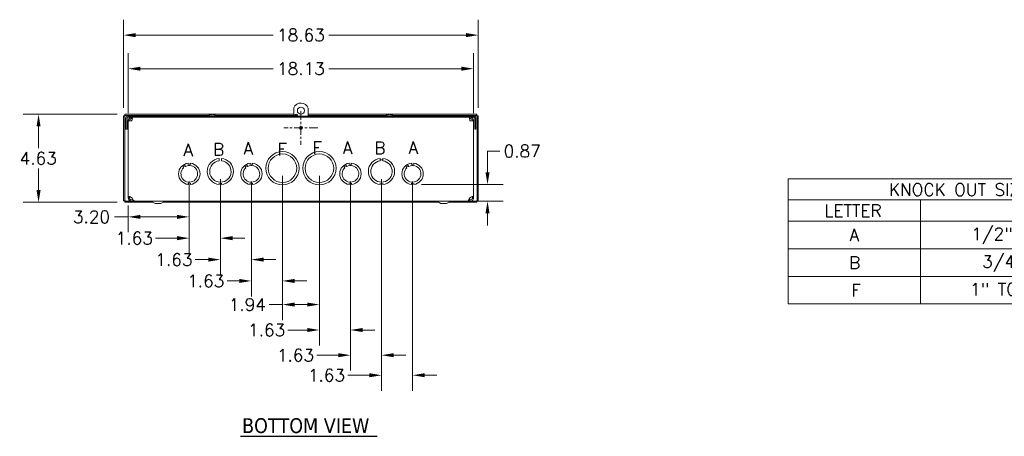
# Model space of a CAD drawing. Header units: inches. Extents: x 6 to 107, y 4 to 69.
# Tile 1 of 13: x 8 to 60, y 6 to 28. Entities that reach past the tile are written whole.
import ezdxf

# ---------------------------------------------------------------- set-up
doc = ezdxf.new("R2010")
doc.units = ezdxf.units.IN
doc.header["$LTSCALE"] = 6.5
doc.header["$MEASUREMENT"] = 0
doc.linetypes.add('CHAIN', pattern=[0.7087, 0.4724, -0.0591, 0.1181, -0.0591])
for name, color, linetype, lineweight in [('Center Mark (ANSI)', 7, 'Continuous', 5), ('Dimension (ANSI)', 7, 'Continuous', 5), ('Symbol (ANSI)', 7, 'Continuous', 5), ('Visible (ANSI)', 7, 'Continuous', 5)]:
    doc.layers.add(name, color=color, linetype=linetype, lineweight=lineweight)
doc.styles.add('Note Text (ANSI)', font='RomanS.shx')
doc.styles.add('ROMANS', font='romans.shx')
doc.styles.add('Text Style168', font='tahoma.ttf')
doc.dimstyles.new('Default (ANSI)', dxfattribs={"dimscale": 6.5, "dimtxt": 0.1, "dimasz": 0.098425, "dimexe": 0.125, "dimexo": 0.0625, "dimgap": 0.031496, "dimtad": 0, "dimtih": 1, "dimtoh": 1, "dimrnd": 1e-08, "dimzin": 0, "dimdsep": 46, "dimtxsty": 'ROMANS', "dimcen": 0.09, "dimdle": 0.393701, "dimclrd": 256, "dimclre": 256, "dimclrt": 256, "dimadec": 0, "dimazin": 0, "dimtfac": 1, "dimtofl": 0, "dimtmove": 0, "dimatfit": 3, "dimfxl": 1, "dimtolj": 1, "dimtzin": 0, "dimlwd": -1, "dimlwe": -1, "dimarcsym": 0})

# ---------------------------------------------------------------- blocks, each defined once
blk = doc.blocks.new('*D12')
at = {"layer": 'Defpoints', "color": 0, "transparency": 16777216}
for p in [(32.36, 26.801), (13.735, 22.567), (32.36, 22.567)]:
    blk.add_point(p, dxfattribs=at)
at = {"layer": 'Dimension (ANSI)', "transparency": 16777216}
for p, q in [((13.735, 22.973), (13.735, 27.613)), ((32.36, 22.973), (32.36, 27.613)), ((14.375, 26.801), (21.59, 26.801)), ((31.721, 26.801), (24.506, 26.801))]:
    blk.add_line(p, q, dxfattribs=at)
for points in [[(14.375, 26.907), (14.375, 26.694), (13.735, 26.801)], [(31.721, 26.907), (31.721, 26.694), (32.36, 26.801)]]:
    blk.add_solid(points, dxfattribs=at)
at = {"layer": 'Dimension (ANSI)', "transparency": 16777216, "insert": (21.794, 27.126), "char_height": 0.65, "attachment_point": 1, "style": 'ROMANS'}
blk.add_mtext('\\A1;18.63', dxfattribs=at)
blk = doc.blocks.new('*D13')
at = {"layer": 'Defpoints', "color": 0, "transparency": 16777216}
for p in [(13.808, 22.64), (9.273, 18.015), (13.808, 18.015)]:
    blk.add_point(p, dxfattribs=at)
at = {"layer": 'Dimension (ANSI)', "transparency": 16777216}
for p, q in [((13.402, 22.64), (8.461, 22.64)), ((9.273, 22), (9.273, 20.857)), ((9.273, 18.654), (9.273, 19.797)), ((13.402, 18.015), (8.461, 18.015))]:
    blk.add_line(p, q, dxfattribs=at)
for points in [[(9.167, 22), (9.38, 22), (9.273, 22.64)], [(9.167, 18.654), (9.38, 18.654), (9.273, 18.015)]]:
    blk.add_solid(points, dxfattribs=at)
at = {"layer": 'Dimension (ANSI)', "transparency": 16777216, "insert": (8.283, 20.652), "char_height": 0.65, "attachment_point": 1, "style": 'ROMANS'}
blk.add_mtext('\\A1;4.63', dxfattribs=at)
blk = doc.blocks.new('*D14')
at = {"layer": 'Defpoints', "color": 0, "transparency": 16777216}
for p in [(32.11, 25.036), (13.985, 22.295), (32.11, 22.295)]:
    blk.add_point(p, dxfattribs=at)
at = {"layer": 'Dimension (ANSI)', "transparency": 16777216}
for p, q in [((13.985, 22.701), (13.985, 25.848)), ((32.11, 22.701), (32.11, 25.848)), ((14.625, 25.036), (21.59, 25.036)), ((31.471, 25.036), (24.506, 25.036))]:
    blk.add_line(p, q, dxfattribs=at)
for points in [[(14.625, 25.142), (14.625, 24.929), (13.985, 25.036)], [(31.471, 25.142), (31.471, 24.929), (32.11, 25.036)]]:
    blk.add_solid(points, dxfattribs=at)
at = {"layer": 'Dimension (ANSI)', "transparency": 16777216, "insert": (21.794, 25.361), "char_height": 0.65, "attachment_point": 1, "style": 'ROMANS'}
blk.add_mtext('\\A1;18.13', dxfattribs=at)
blk = doc.blocks.new('Table1')
at = {"layer": 'Symbol (ANSI)'}
for p, q in [((7.4812, 2.96), (10.4429, 2.96)), ((7.4812, 2.96), (7.4812, 2.7899)), ((10.4429, 2.96), (10.4429, 2.7899)), ((7.4812, 2.7899), (10.4429, 2.7899)), ((7.4812, 2.7899), (7.4812, 2.6199)), ((8.5496, 2.7899), (8.5496, 2.6199)), ((10.4429, 2.7899), (10.4429, 2.6199)), ((7.4812, 2.6199), (10.4429, 2.6199)), ((7.4812, 2.6199), (7.4812, 1.9489)), ((8.5496, 2.6199), (8.5496, 1.9489)), ((10.4429, 2.6199), (10.4429, 1.9489)), ((7.4812, 2.3962), (10.4429, 2.3962)), ((7.4812, 2.1726), (10.4429, 2.1726)), ((7.4812, 1.9489), (10.4429, 1.9489))]:
    blk.add_line(p, q, dxfattribs=at)
at = {"layer": 'Symbol (ANSI)', "char_height": 0.1, "attachment_point": 7, "style": 'Note Text (ANSI)'}
for s, insert in [('KNOCK OUT SIZE', (8.295, 2.824)), ('LETTER', (7.7734, 2.6539)), ('SIZES', (9.303, 2.6539)), ('A', (7.9764, 2.4574)), ('1/2" TO 3/4"', (8.9605, 2.4322)), ('B', (7.9739, 2.2334)), ('3/4" TO 1"', (9.0478, 2.2085)), ('F', (7.9906, 2.0102)), ('1" TO 1-1/4"', (8.951, 1.9848))]:
    blk.add_mtext(s, dxfattribs=dict(at, insert=insert))
blk = doc.blocks.new('*D19')
at = {"layer": 'Defpoints', "color": 0, "transparency": 16777216}
for p in [(17.188, 19.51), (18.818, 19.634), (17.188, 16.128)]:
    blk.add_point(p, dxfattribs=at)
at = {"layer": 'Dimension (ANSI)', "transparency": 16777216}
for p, q in [((18.818, 19.228), (18.818, 15.316)), ((17.188, 19.103), (17.188, 15.316)), ((16.548, 16.128), (15.417, 16.128)), ((19.458, 16.128), (20.097, 16.128))]:
    blk.add_line(p, q, dxfattribs=at)
for points in [[(16.548, 16.235), (16.548, 16.022), (17.188, 16.128)], [(19.458, 16.235), (19.458, 16.022), (18.818, 16.128)]]:
    blk.add_solid(points, dxfattribs=at)
at = {"layer": 'Dimension (ANSI)', "transparency": 16777216, "insert": (13.325, 16.453), "char_height": 0.65, "attachment_point": 1, "style": 'ROMANS'}
blk.add_mtext('\\A1;1.63', dxfattribs=at)
blk = doc.blocks.new('*D20')
at = {"layer": 'Defpoints', "color": 0, "transparency": 16777216}
for p in [(18.818, 19.634), (20.448, 19.51), (18.818, 15.001)]:
    blk.add_point(p, dxfattribs=at)
at = {"layer": 'Dimension (ANSI)', "transparency": 16777216}
for p, q in [((18.818, 19.228), (18.818, 14.189)), ((20.448, 19.103), (20.448, 14.189)), ((18.178, 15.001), (17.5, 15.001)), ((21.088, 15.001), (21.727, 15.001))]:
    blk.add_line(p, q, dxfattribs=at)
for points in [[(18.178, 15.108), (18.178, 14.894), (18.818, 15.001)], [(21.088, 15.108), (21.088, 14.894), (20.448, 15.001)]]:
    blk.add_solid(points, dxfattribs=at)
at = {"layer": 'Dimension (ANSI)', "transparency": 16777216, "insert": (15.407, 15.326), "char_height": 0.65, "attachment_point": 1, "style": 'ROMANS'}
blk.add_mtext('\\A1;1.63', dxfattribs=at)
blk = doc.blocks.new('*D21')
at = {"layer": 'Defpoints', "color": 0, "transparency": 16777216}
for p in [(22.078, 19.804), (20.448, 19.51), (20.448, 13.88)]:
    blk.add_point(p, dxfattribs=at)
at = {"layer": 'Dimension (ANSI)', "transparency": 16777216}
for p, q in [((22.078, 19.397), (22.078, 13.067)), ((20.448, 19.103), (20.448, 13.067)), ((19.808, 13.88), (19.168, 13.88)), ((22.718, 13.88), (23.357, 13.88))]:
    blk.add_line(p, q, dxfattribs=at)
for points in [[(19.808, 13.986), (19.808, 13.773), (20.448, 13.88)], [(22.718, 13.986), (22.718, 13.773), (22.078, 13.88)]]:
    blk.add_solid(points, dxfattribs=at)
at = {"layer": 'Dimension (ANSI)', "transparency": 16777216, "insert": (17.076, 14.205), "char_height": 0.65, "attachment_point": 1, "style": 'ROMANS'}
blk.add_mtext('\\A1;1.63', dxfattribs=at)
blk = doc.blocks.new('*D22')
at = {"layer": 'Defpoints', "color": 0, "transparency": 16777216}
for p in [(28.97, 18.951), (32.844, 18.951), (31.777, 18.077)]:
    blk.add_point(p, dxfattribs=at)
at = {"layer": 'Dimension (ANSI)', "transparency": 16777216}
for p, q in [((32.844, 19.59), (32.844, 20.704)), ((32.844, 20.704), (33.484, 20.704)), ((29.377, 18.951), (33.657, 18.951)), ((32.184, 18.077), (33.657, 18.077)), ((32.844, 17.437), (32.844, 16.797))]:
    blk.add_line(p, q, dxfattribs=at)
for points in [[(32.737, 19.59), (32.951, 19.59), (32.844, 18.951)], [(32.737, 17.437), (32.951, 17.437), (32.844, 18.077)]]:
    blk.add_solid(points, dxfattribs=at)
at = {"layer": 'Dimension (ANSI)', "transparency": 16777216, "insert": (33.689, 21.029), "char_height": 0.65, "attachment_point": 1, "style": 'ROMANS'}
blk.add_mtext('\\A1;0.87', dxfattribs=at)
blk = doc.blocks.new('*D24')
at = {"layer": 'Defpoints', "color": 0, "transparency": 16777216}
for p in [(22.078, 19.804), (24.018, 19.804), (24.018, 12.638)]:
    blk.add_point(p, dxfattribs=at)
at = {"layer": 'Dimension (ANSI)', "transparency": 16777216}
for p, q in [((22.078, 19.397), (22.078, 11.826)), ((24.018, 19.397), (24.018, 11.826)), ((22.078, 12.638), (21.386, 12.638)), ((23.378, 12.638), (22.718, 12.638))]:
    blk.add_line(p, q, dxfattribs=at)
for points in [[(22.718, 12.745), (22.718, 12.532), (22.078, 12.638)], [(23.378, 12.745), (23.378, 12.532), (24.018, 12.638)]]:
    blk.add_solid(points, dxfattribs=at)
at = {"layer": 'Dimension (ANSI)', "transparency": 16777216, "insert": (19.262, 12.963), "char_height": 0.65, "attachment_point": 1, "style": 'ROMANS'}
blk.add_mtext('\\A1;1.94', dxfattribs=at)
blk = doc.blocks.new('*D25')
at = {"layer": 'Defpoints', "color": 0, "transparency": 16777216}
for p in [(24.018, 19.804), (25.648, 19.51), (25.648, 11.301)]:
    blk.add_point(p, dxfattribs=at)
at = {"layer": 'Dimension (ANSI)', "transparency": 16777216}
for p, q in [((24.018, 19.397), (24.018, 10.488)), ((25.648, 19.103), (25.648, 10.488)), ((23.378, 11.301), (22.367, 11.301)), ((26.288, 11.301), (26.927, 11.301))]:
    blk.add_line(p, q, dxfattribs=at)
for points in [[(23.378, 11.407), (23.378, 11.194), (24.018, 11.301)], [(26.288, 11.407), (26.288, 11.194), (25.648, 11.301)]]:
    blk.add_solid(points, dxfattribs=at)
at = {"layer": 'Dimension (ANSI)', "transparency": 16777216, "insert": (20.274, 11.626), "char_height": 0.65, "attachment_point": 1, "style": 'ROMANS'}
blk.add_mtext('\\A1;1.63', dxfattribs=at)
blk = doc.blocks.new('*D26')
at = {"layer": 'Defpoints', "color": 0, "transparency": 16777216}
for p in [(25.648, 19.51), (27.278, 19.634), (27.278, 9.977)]:
    blk.add_point(p, dxfattribs=at)
at = {"layer": 'Dimension (ANSI)', "transparency": 16777216}
for p, q in [((27.278, 19.228), (27.278, 9.165)), ((25.648, 19.103), (25.648, 9.165)), ((25.008, 9.977), (23.877, 9.977)), ((27.918, 9.977), (28.557, 9.977))]:
    blk.add_line(p, q, dxfattribs=at)
for points in [[(25.008, 10.084), (25.008, 9.871), (25.648, 9.977)], [(27.918, 10.084), (27.918, 9.871), (27.278, 9.977)]]:
    blk.add_solid(points, dxfattribs=at)
at = {"layer": 'Dimension (ANSI)', "transparency": 16777216, "insert": (21.785, 10.302), "char_height": 0.65, "attachment_point": 1, "style": 'ROMANS'}
blk.add_mtext('\\A1;1.63', dxfattribs=at)
blk = doc.blocks.new('*D27')
at = {"layer": 'Defpoints', "color": 0, "transparency": 16777216}
for p in [(27.278, 19.634), (28.908, 19.51), (28.908, 8.924)]:
    blk.add_point(p, dxfattribs=at)
at = {"layer": 'Dimension (ANSI)', "transparency": 16777216}
for p, q in [((27.278, 19.228), (27.278, 8.111)), ((28.908, 19.103), (28.908, 8.111)), ((26.638, 8.924), (25.507, 8.924)), ((29.548, 8.924), (30.187, 8.924))]:
    blk.add_line(p, q, dxfattribs=at)
for points in [[(26.638, 9.03), (26.638, 8.817), (27.278, 8.924)], [(29.548, 9.03), (29.548, 8.817), (28.908, 8.924)]]:
    blk.add_solid(points, dxfattribs=at)
at = {"layer": 'Dimension (ANSI)', "transparency": 16777216, "insert": (23.415, 9.249), "char_height": 0.65, "attachment_point": 1, "style": 'ROMANS'}
blk.add_mtext('\\A1;1.63', dxfattribs=at)
blk = doc.blocks.new('*D28')
at = {"layer": 'Defpoints', "color": 0, "transparency": 16777216}
for p in [(17.188, 19.51), (13.985, 18.244), (13.985, 17.248)]:
    blk.add_point(p, dxfattribs=at)
at = {"layer": 'Dimension (ANSI)', "transparency": 16777216}
for p, q in [((17.188, 19.103), (17.188, 16.435)), ((13.985, 17.838), (13.985, 16.435)), ((13.985, 17.248), (13.263, 17.248)), ((16.548, 17.248), (14.625, 17.248))]:
    blk.add_line(p, q, dxfattribs=at)
for points in [[(14.625, 17.354), (14.625, 17.141), (13.985, 17.248)], [(16.548, 17.354), (16.548, 17.141), (17.188, 17.248)]]:
    blk.add_solid(points, dxfattribs=at)
at = {"layer": 'Dimension (ANSI)', "transparency": 16777216, "insert": (11.077, 17.573), "char_height": 0.65, "attachment_point": 1, "style": 'ROMANS'}
blk.add_mtext('\\A1;3.20', dxfattribs=at)

msp = doc.modelspace()

# ---------------------------------------------------------------- linework, layer by layer
at = {"layer": 'Center Mark (ANSI)', "linetype": 'CHAIN', "ltscale": 0.152114}
for p, q in [((23.048, 22.809), (23.048, 21.028)), ((23.939, 21.919), (22.158, 21.919))]:
    msp.add_line(p, q, dxfattribs=at)
at = {"layer": 'Symbol (ANSI)', "lineweight": 30}
msp.add_line((19.88, 5.712), (27.054, 5.712), dxfattribs=at)
at = {"layer": 'Visible (ANSI)'}
for p, q in [((22.673, 22.544), (22.673, 22.982)), ((23.423, 22.96), (23.423, 22.544)), ((13.735, 22.567), (13.735, 18.088)), ((13.797, 22.567), (13.735, 22.567)), ((13.797, 22.567), (13.797, 18.088)), ((18.335, 22.64), (13.808, 22.64)), ((13.808, 22.578), (13.808, 22.64)), ((18.218, 22.578), (13.808, 22.578)), ((13.86, 22.451), (13.86, 21.856)), ((13.922, 21.856), (13.922, 22.451)), ((32.142, 22.544), (13.954, 22.544)), ((32.142, 22.482), (13.954, 22.482)), ((13.985, 18.244), (13.985, 22.295)), ((13.985, 22.295), (14.172, 22.295)), ((14.172, 22.42), (14.172, 22.482)), ((14.172, 22.42), (14.193, 22.42)), ((18.199, 22.558), (18.583, 22.558)), ((18.199, 22.558), (18.199, 22.544)), ((18.366, 22.634), (18.333, 22.634)), ((18.36, 22.644), (18.36, 22.644)), ((18.364, 22.644), (18.364, 22.634)), ((18.419, 22.644), (18.419, 22.642)), ((18.423, 22.644), (18.422, 22.641)), ((18.464, 22.634), (18.443, 22.634)), ((22.673, 22.64), (18.447, 22.64)), ((22.673, 22.578), (18.565, 22.578)), ((18.583, 22.558), (18.583, 22.544)), ((22.861, 22.578), (22.736, 22.578)), ((27.648, 22.64), (23.423, 22.64)), ((27.531, 22.578), (23.423, 22.578)), ((27.512, 22.558), (27.896, 22.558)), ((27.512, 22.558), (27.512, 22.544)), ((27.675, 22.634), (27.643, 22.634)), ((27.673, 22.644), (27.673, 22.644)), ((27.676, 22.644), (27.676, 22.635)), ((27.733, 22.644), (27.733, 22.641)), ((27.735, 22.644), (27.735, 22.64)), ((27.776, 22.634), (27.752, 22.634)), ((32.287, 22.64), (27.76, 22.64)), ((32.287, 22.578), (27.878, 22.578)), ((27.896, 22.558), (27.896, 22.544)), ((31.923, 22.42), (31.903, 22.42)), ((31.923, 22.42), (31.923, 22.482)), ((31.923, 22.295), (32.11, 22.295)), ((32.11, 22.295), (32.11, 18.244)), ((32.173, 21.856), (32.173, 22.451)), ((32.235, 21.856), (32.235, 22.451)), ((32.287, 22.578), (32.287, 22.64)), ((32.298, 18.088), (32.298, 22.567)), ((32.298, 22.567), (32.36, 22.567)), ((32.36, 18.088), (32.36, 22.567)), ((13.922, 21.856), (13.86, 21.856)), ((32.173, 21.856), (32.235, 21.856)), ((18.755, 20.319), (18.755, 20.259)), ((18.755, 20.193), (18.755, 20.253)), ((18.88, 20.259), (18.88, 20.319)), ((18.88, 20.193), (18.88, 20.253)), ((27.215, 20.319), (27.215, 20.259)), ((27.215, 20.193), (27.215, 20.253)), ((27.215, 20.243), (27.34, 20.243)), ((27.34, 20.259), (27.34, 20.319)), ((27.34, 20.193), (27.34, 20.253)), ((16.891, 19.831), (16.857, 19.88)), ((16.862, 19.872), (16.965, 19.943)), ((16.994, 19.902), (16.96, 19.951)), ((17.125, 20.069), (17.125, 20.009)), ((17.25, 20.019), (17.125, 20.019)), ((17.25, 20.009), (17.25, 20.069)), ((20.151, 19.831), (20.117, 19.88)), ((20.122, 19.872), (20.225, 19.943)), ((20.254, 19.902), (20.22, 19.951)), ((20.385, 20.069), (20.385, 20.009)), ((20.51, 20.019), (20.385, 20.019)), ((20.51, 20.009), (20.51, 20.069)), ((25.351, 19.831), (25.317, 19.88)), ((25.322, 19.872), (25.425, 19.943)), ((25.454, 19.902), (25.42, 19.951)), ((25.585, 20.069), (25.585, 20.009)), ((25.71, 20.019), (25.585, 20.019)), ((25.71, 20.009), (25.71, 20.069)), ((28.611, 19.831), (28.577, 19.88)), ((28.582, 19.872), (28.685, 19.943)), ((28.714, 19.902), (28.68, 19.951)), ((28.845, 20.069), (28.845, 20.009)), ((28.97, 20.019), (28.845, 20.019)), ((28.97, 20.009), (28.97, 20.069)), ((17.125, 19.027), (17.125, 18.951)), ((17.25, 18.951), (17.25, 19.027)), ((18.755, 19.025), (18.755, 18.95)), ((18.88, 18.95), (18.88, 19.025)), ((20.385, 19.027), (20.385, 18.951)), ((20.51, 18.951), (20.51, 19.027)), ((25.585, 19.027), (25.585, 18.951)), ((25.71, 18.951), (25.71, 19.027)), ((27.215, 19.025), (27.215, 18.95)), ((27.34, 18.95), (27.34, 19.025)), ((28.845, 19.027), (28.845, 18.951)), ((28.97, 18.951), (28.97, 19.027)), ((13.985, 18.244), (14.035, 18.244)), ((13.985, 18.232), (13.985, 18.244)), ((14.035, 18.232), (13.985, 18.232)), ((14.035, 18.244), (14.047, 18.244)), ((14.047, 18.232), (14.035, 18.232)), ((14.047, 18.244), (14.047, 18.232)), ((14.172, 18.244), (14.182, 18.232)), ((14.238, 18.139), (14.235, 18.139)), ((14.235, 18.139), (14.235, 18.076)), ((31.86, 18.139), (31.858, 18.139)), ((31.86, 18.139), (31.86, 18.076)), ((31.914, 18.232), (31.923, 18.244)), ((32.048, 18.244), (32.061, 18.244)), ((32.048, 18.232), (32.048, 18.244)), ((32.061, 18.232), (32.048, 18.232)), ((32.061, 18.244), (32.11, 18.244)), ((32.11, 18.232), (32.061, 18.232)), ((32.11, 18.244), (32.11, 18.232)), ((13.797, 18.088), (13.735, 18.088)), ((13.808, 18.077), (14.235, 18.077)), ((13.808, 18.077), (13.808, 18.015)), ((13.808, 18.015), (15.278, 18.015)), ((14.235, 18.076), (31.86, 18.076)), ((14.318, 18.077), (31.777, 18.077)), ((15.398, 17.951), (15.175, 18.069)), ((15.398, 17.951), (15.698, 17.951)), ((15.698, 17.951), (15.921, 18.069)), ((15.818, 18.015), (30.278, 18.015)), ((30.398, 17.951), (30.175, 18.069)), ((30.398, 17.951), (30.698, 17.951)), ((30.698, 17.951), (30.921, 18.069)), ((30.818, 18.015), (32.287, 18.015)), ((31.86, 18.077), (32.287, 18.077)), ((32.287, 18.077), (32.287, 18.015)), ((32.298, 18.088), (32.36, 18.088))]:
    msp.add_line(p, q, dxfattribs=at)
for centre, radius in [((23.048, 22.832), 0.187), ((23.048, 21.919), 0.078), ((23.048, 21.919), 0.0625), ((22.078, 19.804), 0.875), ((24.018, 19.804), 0.875), ((22.078, 19.804), 0.75), ((24.018, 19.804), 0.75)]:
    msp.add_circle(centre, radius, dxfattribs=at)
for centre, radius, start, end in [((23.044, 22.832), 0.4, 18.6175, 158.0222), ((13.954, 22.451), 0.0932, 90, 180), ((13.954, 22.451), 0.0312, 90, 180), ((18.391, 22.392), 0.254, 97.0834, 139.104), ((18.391, 22.392), 0.254, 40.896, 82.9166), ((22.798, 22.575), 0.0625, 330, 210), ((27.704, 22.392), 0.254, 97.3972, 139.104), ((27.704, 22.392), 0.254, 40.896, 82.6028), ((32.142, 22.451), 0.0933, 0, 90), ((32.142, 22.451), 0.0313, 0, 90), ((18.818, 19.634), 0.688, 95.219, 264.7871), ((18.818, 19.634), 0.562, 96.3824, 83.6237), ((18.818, 19.634), 0.687, 275.219, 84.7871), ((27.278, 19.634), 0.688, 95.219, 264.7871), ((27.278, 19.634), 0.562, 96.3824, 83.6237), ((27.278, 19.634), 0.687, 275.219, 84.7871), ((17.188, 19.51), 0.563, 96.394, 263.624), ((17.188, 19.51), 0.438, 132.7806, 116.3541), ((17.188, 19.51), 0.562, 276.3827, 83.6127), ((20.448, 19.51), 0.562, 96.394, 263.624), ((20.448, 19.51), 0.438, 132.7806, 116.3541), ((20.448, 19.51), 0.562, 276.3827, 83.6127), ((25.648, 19.51), 0.562, 96.394, 263.624), ((25.648, 19.51), 0.438, 132.7806, 116.3541), ((25.648, 19.51), 0.562, 276.3827, 83.6127), ((28.908, 19.51), 0.562, 96.394, 263.624), ((28.908, 19.51), 0.438, 132.7806, 116.3541), ((28.908, 19.51), 0.562, 276.3827, 83.6127), ((15.146, 18.014), 0.0625, 62.1416, 90), ((15.95, 18.014), 0.0625, 90, 117.8584), ((30.146, 18.014), 0.0625, 62.1416, 90), ((30.95, 18.014), 0.0625, 90, 117.8584)]:
    msp.add_arc(centre, radius, start, end, dxfattribs=at)
for centre, major_axis, ratio, start_param, end_param in [((18.391, 22.392), (-0.003, 0.254), 0.729243, 0.144362, 0.308747), ((18.418, 22.452), (0.204, -0.091), 0.836842, 2.200164, 2.322321), ((18.378, 22.452), (-0.218, -0.048), 0.85889, 4.599428, 4.721585), ((18.351, 22.654), (0.0035, -0.0166), 0.54073, 0.816817, 0.833403), ((18.392, 22.392), (0.003, 0.254), 0.684199, 0.16185, 0.179305), ((18.392, 22.392), (0.002, 0.254), 0.356697, 0.156995, 0.32138), ((18.374, 22.654), (-0.0096, 0.0167), 0.055636, 4.004031, 4.057585), ((18.492, 22.452), (-0.115, 0.192), 0.222924, 5.888768, 6.010925), ((18.408, 22.654), (0.0096, 0.0167), 0.055636, 2.2256, 2.501345), ((18.288, 22.452), (0.113, 0.193), 0.11094, 6.085676, 6.207833), ((18.391, 22.392), (-0.003, 0.254), 0.684199, 5.95695, 6.121335), ((18.405, 22.452), (0.218, -0.048), 0.85889, 1.679004, 1.683757), ((18.429, 22.654), (-0.0018, 0.0167), 0.567925, 2.131461, 2.277801), ((18.392, 22.392), (0.006, 0.254), 0.934179, 5.987988, 6.152373), ((27.704, 22.392), (-0.003, 0.254), 0.769329, 0.143153, 0.307538), ((27.725, 22.452), (0.212, -0.073), 0.848804, 2.095383, 2.21754), ((27.697, 22.452), (-0.222, -0.026), 0.864031, 4.717106, 4.839262), ((27.664, 22.654), (0.0028, -0.0167), 0.55518, 0.844132, 0.855499), ((27.705, 22.392), (0.002, 0.254), 0.412601, 0.157616, 0.322001), ((27.705, 22.392), (0.003, 0.254), 0.638793, 0.160908, 0.197465), ((27.69, 22.654), (-0.0097, 0.0168), 0.02939, 4.061427, 4.072615), ((27.806, 22.452), (-0.114, 0.193), 0.171849, 5.920296, 6.042453), ((27.602, 22.452), (0.114, 0.193), 0.171849, 0.240733, 0.244665), ((27.709, 22.654), (-0.0096, -0.0167), 0.086558, 0.985113, 0.997401), ((27.719, 22.654), (0.0097, 0.0168), 0.02939, 2.21057, 2.542382), ((27.6, 22.452), (0.112, 0.194), 0.058736, 6.055159, 6.177315), ((27.704, 22.392), (-0.003, 0.254), 0.638793, 5.957892, 6.122277), ((27.711, 22.452), (0.222, -0.026), 0.864031, 1.564793, 1.56608), ((27.742, 22.654), (-0.001, 0.0167), 0.574638, 2.160003, 2.204404), ((27.684, 22.452), (-0.212, -0.073), 0.848804, 4.18387, 4.187802), ((27.705, 22.392), (0.005, 0.254), 0.91087, 5.9844, 6.148785)]:
    msp.add_ellipse(centre, major_axis=major_axis, ratio=ratio, start_param=start_param, end_param=end_param, dxfattribs=at)
for points, knots in [([(13.829, 22.546), (13.813, 22.553), (13.799, 22.559), (13.797, 22.565), (13.797, 22.566), (13.797, 22.566), (13.797, 22.567)], [0, 0, 0, 0, 1.483475, 1.483475, 1.483475, 1.570796, 1.570796, 1.570796, 1.570796]), ([(13.829, 22.546), (13.822, 22.562), (13.816, 22.576), (13.81, 22.578), (13.809, 22.578), (13.809, 22.578), (13.808, 22.578)], [0, 0, 0, 0, 1.483475, 1.483475, 1.483475, 1.570796, 1.570796, 1.570796, 1.570796]), ([(14.172, 22.482), (14.113, 22.482), (14.055, 22.452), (14.02, 22.404), (13.998, 22.372), (13.985, 22.334), (13.985, 22.295)], [0, 0, 0, 0, 0.948489, 0.948489, 0.948489, 1.570796, 1.570796, 1.570796, 1.570796]), ([(14.047, 22.295), (14.047, 22.339), (14.072, 22.381), (14.11, 22.403), (14.129, 22.414), (14.151, 22.42), (14.172, 22.42)], [0, 0, 0, 0, 1.048975, 1.048975, 1.048975, 1.570796, 1.570796, 1.570796, 1.570796]), ([(14.172, 22.295), (14.181, 22.354), (14.19, 22.412), (14.199, 22.447), (14.205, 22.469), (14.211, 22.482), (14.217, 22.482)], [0, 0, 0, 0, 0.948489, 0.948489, 0.948489, 1.570796, 1.570796, 1.570796, 1.570796]), ([(18.36, 22.644), (18.36, 22.644), (18.36, 22.644), (18.36, 22.644), (18.36, 22.644), (18.36, 22.644)], [0.028825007, 0.028825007, 0.028825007, 0.028825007, 0.037514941, 0.037514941, 0.037761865, 0.037761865, 0.037761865, 0.037761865]), ([(18.361, 22.644), (18.362, 22.644), (18.362, 22.644), (18.363, 22.644), (18.364, 22.644), (18.364, 22.644), (18.364, 22.644), (18.364, 22.644), (18.363, 22.643), (18.362, 22.643), (18.361, 22.643), (18.361, 22.643)], [0.02405957, 0.02405957, 0.02405957, 0.02405957, 0.02821495, 0.02821495, 0.03753603, 0.03753603, 0.04689223, 0.04689223, 0.05624844, 0.05624844, 0.06180761, 0.06180761, 0.06180761, 0.06180761]), ([(18.381, 22.644), (18.38, 22.644), (18.38, 22.644), (18.378, 22.644), (18.377, 22.644), (18.375, 22.644), (18.373, 22.644), (18.371, 22.644), (18.37, 22.643), (18.368, 22.643), (18.368, 22.643), (18.367, 22.643)], [0.02405736, 0.02405736, 0.02405736, 0.02405736, 0.02818655, 0.02818655, 0.03753605, 0.03753605, 0.04692113, 0.04692113, 0.05630621, 0.05630621, 0.06180987, 0.06180987, 0.06180987, 0.06180987]), ([(18.38, 22.643), (18.381, 22.643), (18.381, 22.643), (18.383, 22.644), (18.384, 22.644), (18.387, 22.644), (18.388, 22.644), (18.391, 22.644), (18.392, 22.644), (18.393, 22.644), (18.393, 22.644), (18.393, 22.644)], [0, 0, 0, 0, 0.00943558, 0.00943558, 0.01887116, 0.01887116, 0.02819305, 0.02819305, 0.03751494, 0.03751494, 0.03776186, 0.03776186, 0.03776186, 0.03776186]), ([(18.401, 22.643), (18.401, 22.643), (18.401, 22.643), (18.399, 22.644), (18.398, 22.644), (18.396, 22.644), (18.395, 22.644), (18.393, 22.644), (18.392, 22.644), (18.391, 22.644)], [0.00488705, 0.00488705, 0.00488705, 0.00488705, 0.00943558, 0.00943558, 0.01887116, 0.01887116, 0.02819305, 0.02819305, 0.03336874, 0.03336874, 0.03336874, 0.03336874]), ([(18.402, 22.644), (18.402, 22.644), (18.403, 22.644), (18.404, 22.644), (18.406, 22.644), (18.408, 22.644), (18.409, 22.644), (18.412, 22.644), (18.413, 22.643), (18.415, 22.643), (18.415, 22.643), (18.416, 22.643)], [0.02405736, 0.02405736, 0.02405736, 0.02405736, 0.02818655, 0.02818655, 0.03753605, 0.03753605, 0.04692113, 0.04692113, 0.05630621, 0.05630621, 0.06180987, 0.06180987, 0.06180987, 0.06180987]), ([(18.421, 22.644), (18.421, 22.644), (18.421, 22.644), (18.42, 22.644), (18.419, 22.644), (18.419, 22.644), (18.419, 22.644), (18.419, 22.644)], [0.02405736, 0.02405736, 0.02405736, 0.02405736, 0.02818655, 0.02818655, 0.03753605, 0.03753605, 0.04223488, 0.04223488, 0.04223488, 0.04223488]), ([(18.429, 22.643), (18.428, 22.643), (18.427, 22.643), (18.425, 22.644), (18.424, 22.644), (18.423, 22.644), (18.423, 22.644), (18.422, 22.644), (18.423, 22.644), (18.423, 22.644)], [0, 0, 0, 0, 0.00943558, 0.00943558, 0.01887116, 0.01887116, 0.02819305, 0.02819305, 0.03336874, 0.03336874, 0.03336874, 0.03336874]), ([(27.674, 22.644), (27.674, 22.644), (27.674, 22.644), (27.675, 22.644), (27.676, 22.644), (27.676, 22.644), (27.676, 22.644), (27.675, 22.644), (27.675, 22.643), (27.674, 22.643), (27.673, 22.643), (27.672, 22.643)], [0.02405736, 0.02405736, 0.02405736, 0.02405736, 0.02818655, 0.02818655, 0.03753605, 0.03753605, 0.04692113, 0.04692113, 0.05630621, 0.05630621, 0.06180987, 0.06180987, 0.06180987, 0.06180987]), ([(27.673, 22.644), (27.673, 22.644), (27.673, 22.644), (27.673, 22.644), (27.673, 22.644), (27.673, 22.644), (27.673, 22.644), (27.672, 22.644)], [0.02741006, 0.02741006, 0.02741006, 0.02741006, 0.02819305, 0.02819305, 0.03751494, 0.03751494, 0.03776186, 0.03776186, 0.03776186, 0.03776186]), ([(27.696, 22.644), (27.695, 22.644), (27.695, 22.644), (27.693, 22.644), (27.692, 22.644), (27.689, 22.644), (27.688, 22.644), (27.686, 22.644), (27.684, 22.643), (27.683, 22.643), (27.682, 22.643), (27.682, 22.643)], [0.02405736, 0.02405736, 0.02405736, 0.02405736, 0.02818655, 0.02818655, 0.03753605, 0.03753605, 0.04692113, 0.04692113, 0.05630621, 0.05630621, 0.06180987, 0.06180987, 0.06180987, 0.06180987]), ([(27.691, 22.643), (27.692, 22.643), (27.692, 22.643), (27.694, 22.644), (27.695, 22.644), (27.698, 22.644), (27.699, 22.644), (27.702, 22.644), (27.703, 22.644), (27.704, 22.644), (27.704, 22.644), (27.704, 22.644)], [0, 0, 0, 0, 0.00943558, 0.00943558, 0.01887116, 0.01887116, 0.02819305, 0.02819305, 0.03751494, 0.03751494, 0.03776186, 0.03776186, 0.03776186, 0.03776186]), ([(27.713, 22.644), (27.713, 22.644), (27.712, 22.644), (27.711, 22.644), (27.71, 22.644), (27.707, 22.644), (27.706, 22.644), (27.705, 22.644), (27.705, 22.644), (27.705, 22.644)], [0.01668793, 0.01668793, 0.01668793, 0.01668793, 0.01887116, 0.01887116, 0.02819305, 0.02819305, 0.03751494, 0.03751494, 0.03776186, 0.03776186, 0.03776186, 0.03776186]), ([(27.713, 22.644), (27.713, 22.644), (27.714, 22.644), (27.716, 22.644), (27.717, 22.644), (27.719, 22.644), (27.721, 22.644), (27.723, 22.644), (27.724, 22.643), (27.726, 22.643), (27.726, 22.643), (27.727, 22.643)], [0.02405736, 0.02405736, 0.02405736, 0.02405736, 0.02818655, 0.02818655, 0.03753605, 0.03753605, 0.04692113, 0.04692113, 0.05630621, 0.05630621, 0.06180987, 0.06180987, 0.06180987, 0.06180987]), ([(27.735, 22.644), (27.735, 22.644), (27.734, 22.644), (27.733, 22.644), (27.733, 22.644), (27.733, 22.644), (27.733, 22.644), (27.733, 22.644)], [0.02405957, 0.02405957, 0.02405957, 0.02405957, 0.02821495, 0.02821495, 0.03753603, 0.03753603, 0.04079154, 0.04079154, 0.04079154, 0.04079154]), ([(27.741, 22.643), (27.74, 22.643), (27.739, 22.643), (27.737, 22.644), (27.736, 22.644), (27.736, 22.644), (27.735, 22.644), (27.735, 22.644), (27.736, 22.644), (27.736, 22.644), (27.736, 22.644), (27.736, 22.644)], [0, 0, 0, 0, 0.00943558, 0.00943558, 0.01887116, 0.01887116, 0.02819305, 0.02819305, 0.03751494, 0.03751494, 0.03776186, 0.03776186, 0.03776186, 0.03776186]), ([(31.879, 22.482), (31.888, 22.482), (31.897, 22.452), (31.906, 22.404), (31.912, 22.372), (31.918, 22.334), (31.923, 22.295)], [0, 0, 0, 0, 0.948489, 0.948489, 0.948489, 1.570796, 1.570796, 1.570796, 1.570796]), ([(32.11, 22.295), (32.11, 22.354), (32.08, 22.412), (32.032, 22.447), (32.001, 22.469), (31.962, 22.482), (31.923, 22.482)], [0, 0, 0, 0, 0.948489, 0.948489, 0.948489, 1.570796, 1.570796, 1.570796, 1.570796]), ([(32.048, 22.295), (32.048, 22.339), (32.024, 22.381), (31.986, 22.403), (31.967, 22.414), (31.945, 22.42), (31.923, 22.42)], [0, 0, 0, 0, 1.048975, 1.048975, 1.048975, 1.570796, 1.570796, 1.570796, 1.570796]), ([(32.267, 22.546), (32.273, 22.562), (32.28, 22.576), (32.286, 22.578), (32.287, 22.578), (32.287, 22.578), (32.287, 22.578)], [0, 0, 0, 0, 1.483475, 1.483475, 1.483475, 1.570796, 1.570796, 1.570796, 1.570796]), ([(32.267, 22.546), (32.283, 22.553), (32.297, 22.559), (32.298, 22.565), (32.298, 22.566), (32.298, 22.566), (32.298, 22.567)], [0, 0, 0, 0, 1.483475, 1.483475, 1.483475, 1.570796, 1.570796, 1.570796, 1.570796]), ([(13.829, 18.108), (13.813, 18.102), (13.799, 18.095), (13.797, 18.089), (13.797, 18.088), (13.797, 18.088), (13.797, 18.088)], [0, 0, 0, 0, 1.483475, 1.483475, 1.483475, 1.570796, 1.570796, 1.570796, 1.570796]), ([(13.829, 18.108), (13.822, 18.092), (13.816, 18.078), (13.81, 18.077), (13.809, 18.077), (13.809, 18.077), (13.808, 18.077)], [0, 0, 0, 0, 1.483475, 1.483475, 1.483475, 1.570796, 1.570796, 1.570796, 1.570796]), ([(14.235, 18.109), (14.208, 18.088), (14.175, 18.077), (14.141, 18.077), (14.09, 18.077), (14.039, 18.104), (14.011, 18.147), (13.994, 18.172), (13.985, 18.202), (13.985, 18.232)], [0.343755, 0.343755, 0.343755, 0.343755, 0.992855, 0.992855, 0.992855, 1.985709, 1.985709, 1.985709, 2.564489, 2.564489, 2.564489, 2.564489]), ([(13.988, 18.272), (13.992, 18.293), (14.003, 18.307), (14.026, 18.311), (14.048, 18.315), (14.081, 18.309), (14.11, 18.294), (14.121, 18.288), (14.132, 18.28), (14.141, 18.272)], [1.370455, 1.370455, 1.370455, 1.370455, 2.108106, 2.108106, 2.108106, 2.842895, 2.842895, 2.842895, 3.141593, 3.141593, 3.141593, 3.141593]), ([(14.047, 18.232), (14.047, 18.197), (14.069, 18.163), (14.101, 18.148), (14.133, 18.133), (14.173, 18.137), (14.2, 18.16), (14.206, 18.164), (14.211, 18.169), (14.215, 18.175)], [0, 0, 0, 0, 1.127197, 1.127197, 1.127197, 2.254394, 2.254394, 2.254394, 2.476973, 2.476973, 2.476973, 2.476973]), ([(14.069, 18.309), (14.06, 18.305), (14.054, 18.296), (14.051, 18.284), (14.05, 18.281), (14.05, 18.276), (14.049, 18.272)], [-2.0081363, -2.0081363, -2.0081363, -2.0081363, -1.5254285, -1.5254285, -1.5254285, -1.3704549, -1.3704549, -1.3704549, -1.3704549]), ([(14.182, 18.232), (14.211, 18.181), (14.239, 18.13), (14.268, 18.102), (14.285, 18.086), (14.302, 18.077), (14.318, 18.077)], [0, 0, 0, 0, 0.992855, 0.992855, 0.992855, 1.570796, 1.570796, 1.570796, 1.570796]), ([(31.777, 18.077), (31.806, 18.077), (31.835, 18.104), (31.864, 18.147), (31.88, 18.172), (31.897, 18.202), (31.914, 18.232)], [0.993693, 0.993693, 0.993693, 0.993693, 1.985709, 1.985709, 1.985709, 2.564489, 2.564489, 2.564489, 2.564489]), ([(32.11, 18.232), (32.11, 18.181), (32.083, 18.13), (32.04, 18.102), (31.997, 18.074), (31.939, 18.069), (31.892, 18.09), (31.881, 18.095), (31.87, 18.101), (31.86, 18.108)], [0, 0, 0, 0, 0.992855, 0.992855, 0.992855, 1.985709, 1.985709, 1.985709, 2.220734, 2.220734, 2.220734, 2.220734]), ([(31.881, 18.175), (31.901, 18.149), (31.935, 18.135), (31.967, 18.139), (32.002, 18.144), (32.033, 18.17), (32.044, 18.204), (32.047, 18.213), (32.048, 18.223), (32.048, 18.232)], [0.087515, 0.087515, 0.087515, 0.087515, 1.127197, 1.127197, 1.127197, 2.254394, 2.254394, 2.254394, 2.564489, 2.564489, 2.564489, 2.564489]), ([(31.954, 18.272), (31.977, 18.293), (32.011, 18.307), (32.039, 18.311), (32.068, 18.315), (32.089, 18.309), (32.099, 18.294), (32.104, 18.288), (32.106, 18.28), (32.108, 18.272)], [-1.771138, -1.771138, -1.771138, -1.771138, -1.033487, -1.033487, -1.033487, -0.298698, -0.298698, -0.298698, 0, 0, 0, 0]), ([(32.267, 18.108), (32.273, 18.092), (32.28, 18.078), (32.286, 18.077), (32.287, 18.077), (32.287, 18.077), (32.287, 18.077)], [0, 0, 0, 0, 1.483475, 1.483475, 1.483475, 1.570796, 1.570796, 1.570796, 1.570796]), ([(32.267, 18.108), (32.283, 18.102), (32.297, 18.095), (32.298, 18.089), (32.298, 18.088), (32.298, 18.088), (32.298, 18.088)], [0, 0, 0, 0, 1.483475, 1.483475, 1.483475, 1.570796, 1.570796, 1.570796, 1.570796])]:
    msp.add_open_spline(points, degree=3, knots=knots, dxfattribs=at)
for points in [[(18.331, 22.633), (18.332, 22.633), (18.333, 22.634), (18.333, 22.634)], [(18.464, 22.634), (18.465, 22.634), (18.466, 22.633), (18.467, 22.633)], [(27.641, 22.633), (27.642, 22.633), (27.643, 22.634), (27.643, 22.634)], [(27.776, 22.634), (27.776, 22.634), (27.777, 22.633), (27.778, 22.633)], [(13.985, 18.244), (13.985, 18.253), (13.986, 18.263), (13.988, 18.272)], [(14.049, 18.272), (14.048, 18.263), (14.047, 18.253), (14.047, 18.244)], [(14.141, 18.272), (14.152, 18.263), (14.162, 18.253), (14.172, 18.244)], [(31.923, 18.244), (31.934, 18.253), (31.944, 18.263), (31.954, 18.272)], [(32.047, 18.272), (32.044, 18.29), (32.038, 18.303), (32.027, 18.309)], [(32.048, 18.244), (32.048, 18.253), (32.048, 18.263), (32.047, 18.272)], [(32.108, 18.272), (32.11, 18.263), (32.11, 18.253), (32.11, 18.244)]]:
    msp.add_open_spline(points, degree=3, dxfattribs=at)

# ---------------------------------------------------------------- block references
at = {"xscale": 6.5, "yscale": 6.5, "zscale": 6.5}
msp.add_blockref('Table1', (0, 0), dxfattribs=at)

# ---------------------------------------------------------------- texts
at = {"layer": 'Symbol (ANSI)'}
for s, insert, char_height, attachment_point, style in [('{B}', (18.431, 20.793), 0.65, 4, 'Note Text (ANSI)'), ('{A}', (20.033, 20.85), 0.65, 4, 'Note Text (ANSI)'), ('{F}', (21.809, 20.801), 0.65, 4, 'Note Text (ANSI)'), ('{F}', (23.654, 20.88), 0.65, 4, 'Note Text (ANSI)'), ('{A}', (25.249, 20.883), 0.65, 4, 'Note Text (ANSI)'), ('{B}', (26.9, 20.873), 0.65, 4, 'Note Text (ANSI)'), ('{A}', (28.698, 20.889), 0.65, 4, 'Note Text (ANSI)'), ('{A}', (16.878, 20.769), 0.65, 4, 'Note Text (ANSI)'), ('BOTTOM VIEW', (19.958, 5.871), 0.78, 7, 'Text Style168')]:
    msp.add_mtext(s, dxfattribs=dict(at, insert=insert, char_height=char_height, attachment_point=attachment_point, style=style))

# ---------------------------------------------------------------- dimensions: what is measured, and where the dimension line sits
at = {"layer": 'Dimension (ANSI)'}
for base, p1, p2, angle, override, picture, middle in [((32.360365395, 26.800609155), (13.735365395, 22.566585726), (32.360365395, 22.566585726), 180, {"dimtih": 0, "dimtoh": 0, "dimdec": 2, "dimtp": 0, "dimtm": 0, "dimtdec": 2, "dimatfit": 1}, '*D12', (23.047865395, 26.800609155)), ((9.273433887, 18.01463427), (13.808413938, 22.63963427), (13.808413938, 18.01463427), 90, {"dimdec": 2, "dimtp": 0, "dimtm": 0, "dimtdec": 2, "dimatfit": 1}, '*D13', (9.273433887, 20.32713427)), ((32.844, 18.951), (31.777, 18.077), (28.97, 18.951), 90, {"dimdec": 2, "dimtp": 0, "dimtm": 0, "dimtdec": 2, "dimatfit": 1}, '*D22', (34.679, 20.704)), ((20.448, 13.88), (22.078, 19.804), (20.448, 19.51), 180, {"dimtih": 0, "dimtoh": 0, "dimdec": 2, "dimtp": 0, "dimtm": 0, "dimtdec": 2, "dimatfit": 1}, '*D21', (18.02, 13.88)), ((24.018, 12.638), (22.078, 19.804), (24.018, 19.804), 180, {"dimtih": 0, "dimtoh": 0, "dimdec": 2, "dimtp": 0, "dimtm": 0, "dimtdec": 2, "dimatfit": 2}, '*D24', (20.221, 12.638)), ((25.648, 11.301), (24.018, 19.804), (25.648, 19.51), 180, {"dimtih": 0, "dimtoh": 0, "dimdec": 2, "dimtp": 0, "dimtm": 0, "dimtdec": 2, "dimatfit": 1}, '*D25', (21.218, 11.301)), ((17.188, 16.128), (18.818, 19.634), (17.188, 19.51), 180, {"dimtih": 0, "dimtoh": 0, "dimdec": 2, "dimtp": 0, "dimtm": 0, "dimtdec": 2, "dimatfit": 1}, '*D19', (14.269, 16.128)), ((18.818, 15.001), (20.448, 19.51), (18.818, 19.634), 180, {"dimtih": 0, "dimtoh": 0, "dimdec": 2, "dimtp": 0, "dimtm": 0, "dimtdec": 2, "dimatfit": 1}, '*D20', (16.351, 15.001)), ((27.278, 9.977), (25.648, 19.51), (27.278, 19.634), 180, {"dimtih": 0, "dimtoh": 0, "dimdec": 2, "dimtp": 0, "dimtm": 0, "dimtdec": 2, "dimatfit": 1}, '*D26', (22.729, 9.977)), ((28.908, 8.924), (27.278, 19.634), (28.908, 19.51), 180, {"dimtih": 0, "dimtoh": 0, "dimdec": 2, "dimtp": 0, "dimtm": 0, "dimtdec": 2, "dimatfit": 1}, '*D27', (24.359, 8.924))]:
    dim = msp.add_linear_dim(base=base, p1=p1, p2=p2, angle=angle, dimstyle='Default (ANSI)', override=override, dxfattribs=at)
    dim.commit()
    dim.dimension.update_dxf_attribs({"geometry": picture, "text_midpoint": middle, "dimtype": 160})
for base, p1, p2, override, picture, middle in [((32.110365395, 25.035666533), (13.985365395, 22.29488427), (32.110365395, 22.29488427), {"dimtih": 0, "dimtoh": 0, "dimdec": 2, "dimtp": 0, "dimtm": 0, "dimtdec": 2, "dimatfit": 1}, '*D14', (23.047865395, 25.035666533)), ((13.985, 17.248), (17.188, 19.51), (13.985, 18.244), {"dimtih": 0, "dimtoh": 0, "dimdec": 2, "dimtp": 0, "dimtm": 0, "dimtdec": 2, "dimatfit": 2}, '*D28', (12.067, 17.248))]:
    dim = msp.add_linear_dim(base=base, p1=p1, p2=p2, dimstyle='Default (ANSI)', override=override, dxfattribs=at)
    dim.commit()
    dim.dimension.update_dxf_attribs({"geometry": picture, "text_midpoint": middle, "dimtype": 160})

doc.saveas('drawing.dxf')
